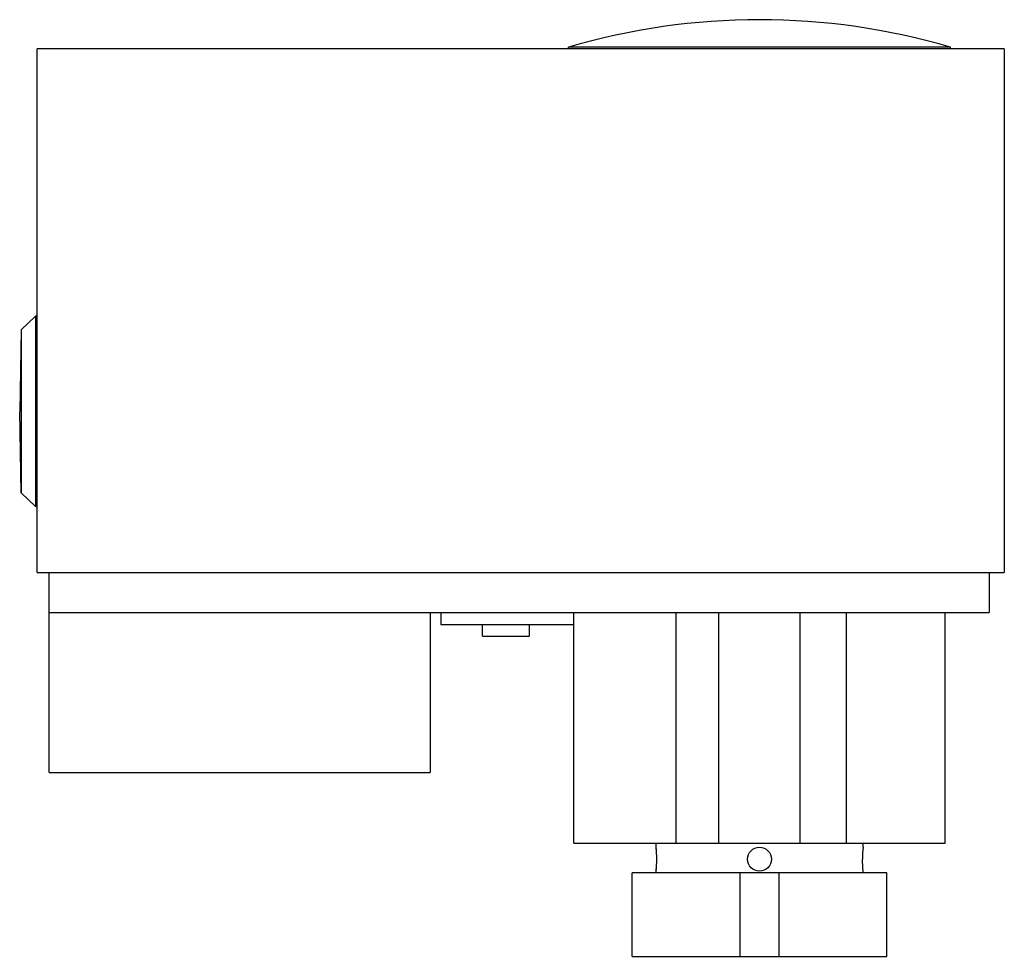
# Model space of a CAD drawing. Header units: millimetres. Extents: x 17 to 141, y 49 to 167.
import ezdxf

# ---------------------------------------------------------------- set-up
doc = ezdxf.new("R2010")
doc.units = ezdxf.units.MM
doc.header["$LTSCALE"] = 14.194705
doc.layers.add('00_COMPONENTS_1', color=7, linetype='CONTINUOUS')

msp = doc.modelspace()

# ---------------------------------------------------------------- linework, layer by layer
at = {"layer": '00_COMPONENTS_1', "color": 7, "linetype": 'Continuous'}
for p, q in [((19.33, 97.58), (19.33, 163.38)), ((140.82, 163.38), (19.33, 163.38)), ((86.07, 163.38), (86.07, 163.58)), ((134.07, 163.58), (86.07, 163.58)), ((134.07, 163.38), (134.07, 163.58)), ((140.82, 163.38), (140.82, 97.58)), ((19.12, 129.8), (17.34, 128.09)), ((19.12, 129.8), (19.12, 105.87)), ((19.33, 129.8), (19.12, 129.8)), ((17.34, 128.09), (17.15, 117.84)), ((17.34, 128.09), (17.34, 107.59)), ((17.34, 107.59), (17.15, 117.84)), ((19.12, 105.87), (17.34, 107.59)), ((19.33, 105.88), (19.12, 105.87)), ((19.33, 97.58), (140.82, 97.58)), ((20.83, 72.48), (20.83, 97.58)), ((138.94, 97.58), (138.94, 92.58)), ((20.83, 92.58), (138.94, 92.58)), ((68.7, 92.58), (68.7, 72.48)), ((70.03, 92.58), (70.03, 91.08)), ((86.77, 63.58), (86.77, 92.58)), ((99.6, 63.58), (99.6, 92.58)), ((104.95, 63.58), (104.95, 92.58)), ((115.2, 63.58), (115.2, 92.58)), ((121, 63.58), (121, 92.58)), ((133.38, 63.58), (133.38, 92.58)), ((70.03, 91.08), (86.77, 91.08)), ((75.29, 89.58), (75.29, 91.08)), ((81.13, 91.08), (81.13, 89.58)), ((75.29, 89.58), (81.13, 89.58)), ((20.83, 72.48), (68.7, 72.48)), ((86.77, 63.58), (133.38, 63.58)), ((97.07, 63.58), (97.07, 63.08)), ((123.07, 63.58), (123.07, 63.08)), ((126.07, 59.88), (94.07, 59.88)), ((94.07, 49.38), (94.07, 59.88)), ((97.07, 60.08), (97.07, 59.88)), ((107.66, 49.38), (107.66, 59.88)), ((112.49, 59.88), (112.49, 49.38)), ((123.07, 60.08), (123.07, 59.88)), ((126.07, 49.38), (126.07, 59.88)), ((94.07, 49.38), (126.07, 49.38))]:
    msp.add_line(p, q, dxfattribs=at)
msp.add_circle((110.07, 61.58), 1.5, dxfattribs=at)
for centre, radius, start, end in [((110.07, 82.04), 85, 73.5993, 106.4007), ((83.47, 61.52), 13.7, 5.3843, 6.5774), ((84.13, 61.58), 13.04, 0.0095, 6.6168), ((136.07, 61.58), 13.08, 173.3943, 179.9793), ((84.05, 61.59), 13.12, 353.4035, 359.9702), ((136.02, 61.59), 13.04, 180.0094, 186.6168), ((84.39, 61.56), 12.77, 353.3828, 354.6541)]:
    msp.add_arc(centre, radius, start, end, dxfattribs=at)

doc.saveas('drawing.dxf')
